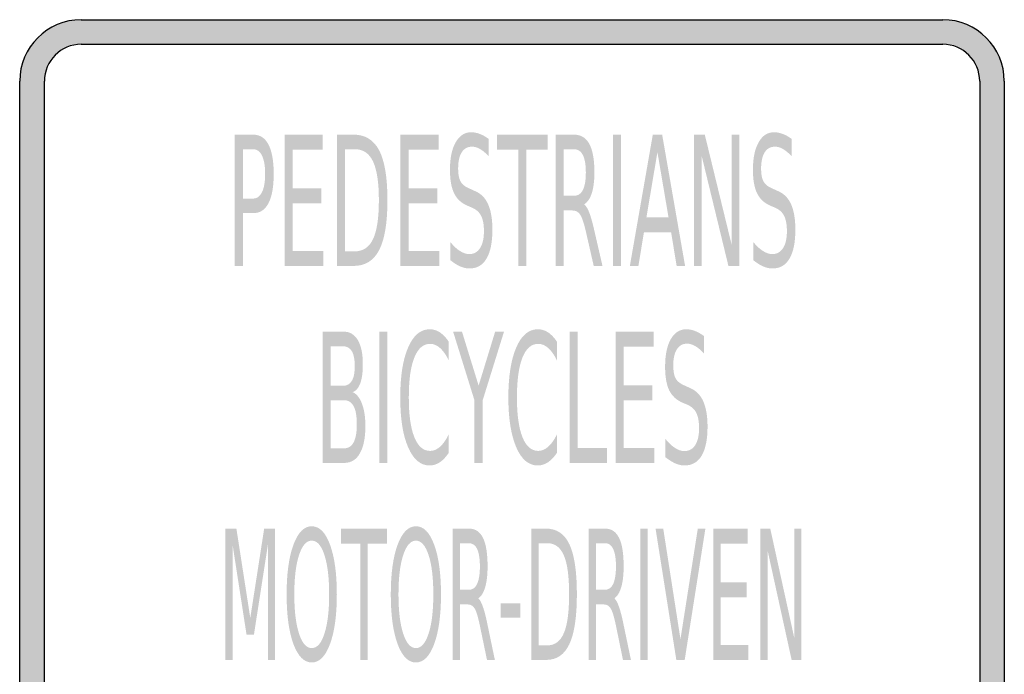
# Model space of a CAD drawing. Header units: inches. Extents: x -0.5 to 0.5, y -0.6 to 0.6.
# Tile 2 of 2: x -0.5 to 0.5, y -0.06 to 0.6. Entities that reach past the tile are written whole.
import ezdxf

# ---------------------------------------------------------------- set-up
doc = ezdxf.new("R2010")
doc.units = ezdxf.units.IN
doc.header["$MEASUREMENT"] = 0

msp = doc.modelspace()

# ---------------------------------------------------------------- hatches: boundary and pattern name
h = msp.add_hatch(color=7)
h.paths.add_polyline_path([(0.4376, -0.6), (-0.4376, -0.6), (-0.446, -0.5994), (-0.4542, -0.5978), (-0.4618, -0.595), (-0.469, -0.5914), (-0.4756, -0.587), (-0.4816, -0.5816), (-0.487, -0.5756), (-0.4914, -0.569), (-0.495, -0.5618), (-0.4978, -0.5542), (-0.4994, -0.546), (-0.5, -0.5374), (-0.5, 0.5374), (-0.4994, 0.546), (-0.4978, 0.5542), (-0.495, 0.5618), (-0.4914, 0.569), (-0.487, 0.5756), (-0.4816, 0.5816), (-0.4756, 0.587), (-0.469, 0.5914), (-0.4618, 0.595), (-0.4542, 0.5978), (-0.446, 0.5994), (-0.4376, 0.6), (0.4376, 0.6), (0.446, 0.5994), (0.4542, 0.5978), (0.4618, 0.595), (0.469, 0.5914), (0.4756, 0.587), (0.4816, 0.5816), (0.487, 0.5756), (0.4914, 0.569), (0.495, 0.5618), (0.4978, 0.5542), (0.4994, 0.546), (0.5, 0.5374), (0.5, -0.5374), (0.4994, -0.546), (0.4978, -0.5542), (0.495, -0.5618), (0.4914, -0.569), (0.487, -0.5756), (0.4816, -0.5816), (0.4756, -0.587), (0.469, -0.5914), (0.4618, -0.595), (0.4542, -0.5978), (0.446, -0.5994), (0.4376, -0.6)])
h.paths.add_polyline_path([(-0.475, -0.5374), (-0.475, 0.5374), (-0.4746, 0.5426), (-0.4736, 0.5474), (-0.472, 0.552), (-0.4698, 0.5564), (-0.4672, 0.5604), (-0.464, 0.564), (-0.4604, 0.5672), (-0.4564, 0.5698), (-0.452, 0.572), (-0.4474, 0.5736), (-0.4426, 0.5746), (-0.4376, 0.575), (0.4376, 0.575), (0.4426, 0.5746), (0.4474, 0.5736), (0.452, 0.572), (0.4564, 0.5698), (0.4604, 0.5672), (0.464, 0.564), (0.4672, 0.5604), (0.4698, 0.5564), (0.472, 0.552), (0.4736, 0.5474), (0.4746, 0.5426), (0.475, 0.5374), (0.475, -0.5374), (0.4746, -0.5426), (0.4736, -0.5474), (0.472, -0.552), (0.4698, -0.5564), (0.4672, -0.5604), (0.464, -0.564), (0.4604, -0.5672), (0.4564, -0.5698), (0.452, -0.572), (0.4474, -0.5736), (0.4426, -0.5746), (0.4376, -0.575), (-0.4376, -0.575), (-0.4426, -0.5746), (-0.4474, -0.5736), (-0.452, -0.572), (-0.4564, -0.5698), (-0.4604, -0.5672), (-0.464, -0.564), (-0.4672, -0.5604), (-0.4698, -0.5564), (-0.472, -0.552), (-0.4736, -0.5474), (-0.4746, -0.5426), (-0.475, -0.5374)], flags=0)
h = msp.add_hatch(color=7)
edge = h.paths.add_edge_path()
edge.add_line((-0.2815, 0.4833), (-0.2629, 0.4833))
edge.add_spline(control_points=[(-0.2629, 0.4833), (-0.256, 0.4833), (-0.2508, 0.4799), (-0.2473, 0.4732), (-0.2438, 0.4664), (-0.242, 0.4565), (-0.242, 0.4435), (-0.242, 0.4303), (-0.2438, 0.4204), (-0.2473, 0.4137), (-0.2508, 0.4069), (-0.256, 0.4036), (-0.2629, 0.4036)], knot_values=[0, 0, 0, 0, 1, 1, 1, 2, 2, 2, 3, 3, 3, 4, 4, 4, 4], degree=3, periodic=0)
edge.add_line((-0.2629, 0.4036), (-0.2732, 0.4036))
edge.add_line((-0.2732, 0.4036), (-0.2732, 0.35))
edge.add_line((-0.2732, 0.35), (-0.2815, 0.35))
edge.add_line((-0.2815, 0.35), (-0.2815, 0.4833))
edge = h.paths.add_edge_path(flags=0)
edge.add_line((-0.2732, 0.4685), (-0.2732, 0.4184))
edge.add_line((-0.2732, 0.4184), (-0.2629, 0.4184))
edge.add_spline(control_points=[(-0.2629, 0.4184), (-0.259, 0.4184), (-0.256, 0.4206), (-0.2539, 0.4249), (-0.2518, 0.4293), (-0.2507, 0.4354), (-0.2507, 0.4435), (-0.2507, 0.4515), (-0.2518, 0.4576), (-0.2539, 0.462), (-0.256, 0.4663), (-0.259, 0.4685), (-0.2629, 0.4685)], knot_values=[0, 0, 0, 0, 1, 1, 1, 2, 2, 2, 3, 3, 3, 4, 4, 4, 4], degree=3, periodic=0)
edge.add_line((-0.2629, 0.4685), (-0.2732, 0.4685))
for points in [[(-0.2309, 0.4833), (-0.1923, 0.4833), (-0.1923, 0.4681), (-0.2226, 0.4681), (-0.2226, 0.4287), (-0.1935, 0.4287), (-0.1935, 0.4135), (-0.2226, 0.4135), (-0.2226, 0.3652), (-0.1915, 0.3652), (-0.1915, 0.35), (-0.2309, 0.35), (-0.2309, 0.4833)], [(-0.1133, 0.4833), (-0.0746, 0.4833), (-0.0746, 0.4681), (-0.105, 0.4681), (-0.105, 0.4287), (-0.0759, 0.4287), (-0.0759, 0.4135), (-0.105, 0.4135), (-0.105, 0.3652), (-0.0738, 0.3652), (-0.0738, 0.35), (-0.1133, 0.35), (-0.1133, 0.4833)], [(-0.0154, 0.4833), (0.0363, 0.4833), (0.0363, 0.4681), (0.0146, 0.4681), (0.0146, 0.35), (0.0063, 0.35), (0.0063, 0.4681), (-0.0154, 0.4681), (-0.0154, 0.4833)], [(0.1025, 0.4833), (0.1108, 0.4833), (0.1108, 0.35), (0.1025, 0.35), (0.1025, 0.4833)], [(0.1847, 0.4833), (0.1958, 0.4833), (0.223, 0.3718), (0.223, 0.4833), (0.231, 0.4833), (0.231, 0.35), (0.2198, 0.35), (0.1927, 0.4615), (0.1927, 0.35), (0.1847, 0.35), (0.1847, 0.4833)], [(-0.1347, 0.2833), (-0.1265, 0.2833), (-0.1265, 0.15), (-0.1347, 0.15), (-0.1347, 0.2833)], [(-0.0598, 0.2833), (-0.0508, 0.2833), (-0.0339, 0.2285), (-0.0171, 0.2833), (-0.0081, 0.2833), (-0.0298, 0.2135), (-0.0298, 0.15), (-0.0381, 0.15), (-0.0381, 0.2135), (-0.0598, 0.2833)], [(0.0585, 0.2833), (0.0668, 0.2833), (0.0668, 0.1652), (0.0965, 0.1652), (0.0965, 0.15), (0.0585, 0.15), (0.0585, 0.2833)], [(0.1052, 0.2833), (0.1439, 0.2833), (0.1439, 0.2681), (0.1135, 0.2681), (0.1135, 0.2287), (0.1426, 0.2287), (0.1426, 0.2135), (0.1135, 0.2135), (0.1135, 0.1652), (0.1446, 0.1652), (0.1446, 0.15), (0.1052, 0.15), (0.1052, 0.2833)], [(-0.2911, 0.0833), (-0.2799, 0.0833), (-0.2658, -0.0074), (-0.2517, 0.0833), (-0.2406, 0.0833), (-0.2406, -0.05), (-0.2479, -0.05), (-0.2479, 0.0671), (-0.2621, -0.0244), (-0.2696, -0.0244), (-0.2838, 0.0671), (-0.2838, -0.05), (-0.2911, -0.05), (-0.2911, 0.0833)], [(-0.1738, 0.0833), (-0.1271, 0.0833), (-0.1271, 0.0681), (-0.1467, 0.0681), (-0.1467, -0.05), (-0.1542, -0.05), (-0.1542, 0.0681), (-0.1738, 0.0681), (-0.1738, 0.0833)], [(0.1304, 0.0833), (0.1378, 0.0833), (0.1378, -0.05), (0.1304, -0.05), (0.1304, 0.0833)], [(0.1669, -0.05), (0.1458, 0.0833), (0.1536, 0.0833), (0.1711, -0.0289), (0.1887, 0.0833), (0.1964, 0.0833), (0.1754, -0.05), (0.1669, -0.05)], [(0.2044, 0.0833), (0.2393, 0.0833), (0.2393, 0.0681), (0.2119, 0.0681), (0.2119, 0.0287), (0.2382, 0.0287), (0.2382, 0.0135), (0.2119, 0.0135), (0.2119, -0.0348), (0.24, -0.0348), (0.24, -0.05), (0.2044, -0.05), (0.2044, 0.0833)], [(0.2523, 0.0833), (0.2623, 0.0833), (0.2868, -0.0282), (0.2868, 0.0833), (0.294, 0.0833), (0.294, -0.05), (0.284, -0.05), (0.2595, 0.0615), (0.2595, -0.05), (0.2523, -0.05), (0.2523, 0.0833)], [(-0.0116, 0.0074), (0.0084, 0.0074), (0.0084, -0.0072), (-0.0116, -0.0072), (-0.0116, 0.0074)]]:
    msp.add_hatch(color=7).paths.add_polyline_path(points)
h = msp.add_hatch(color=7)
edge = h.paths.add_edge_path()
edge.add_line((-0.1779, 0.4833), (-0.1609, 0.4833))
edge.add_spline(control_points=[(-0.1609, 0.4833), (-0.1491, 0.4833), (-0.1404, 0.4779), (-0.1348, 0.4672), (-0.1293, 0.4564), (-0.1265, 0.4396), (-0.1265, 0.4168), (-0.1265, 0.3938), (-0.1293, 0.3769), (-0.1349, 0.3661), (-0.1404, 0.3554), (-0.1491, 0.35), (-0.1609, 0.35)], knot_values=[0, 0, 0, 0, 1, 1, 1, 2, 2, 2, 3, 3, 3, 4, 4, 4, 4], degree=3, periodic=0)
edge.add_line((-0.1609, 0.35), (-0.1779, 0.35))
edge.add_line((-0.1779, 0.35), (-0.1779, 0.4833))
edge = h.paths.add_edge_path(flags=0)
edge.add_line((-0.1696, 0.4685), (-0.1696, 0.3648))
edge.add_line((-0.1696, 0.3648), (-0.1597, 0.3648))
edge.add_spline(control_points=[(-0.1597, 0.3648), (-0.1512, 0.3648), (-0.145, 0.369), (-0.1411, 0.3773), (-0.1372, 0.3856), (-0.1352, 0.3988), (-0.1352, 0.4168), (-0.1352, 0.4346), (-0.1372, 0.4477), (-0.1411, 0.456), (-0.145, 0.4643), (-0.1512, 0.4685), (-0.1597, 0.4685)], knot_values=[0, 0, 0, 0, 1, 1, 1, 2, 2, 2, 3, 3, 3, 4, 4, 4, 4], degree=3, periodic=0)
edge.add_line((-0.1597, 0.4685), (-0.1696, 0.4685))
h = msp.add_hatch(color=7)
edge = h.paths.add_edge_path()
edge.add_line((-0.0236, 0.4789), (-0.0236, 0.4613))
edge.add_spline(control_points=[(-0.0236, 0.4613), (-0.0267, 0.4646), (-0.0297, 0.4671), (-0.0325, 0.4687), (-0.0353, 0.4703), (-0.038, 0.4711), (-0.0406, 0.4711), (-0.0451, 0.4711), (-0.0486, 0.4692), (-0.051, 0.4654), (-0.0535, 0.4615), (-0.0547, 0.4561), (-0.0547, 0.4491), (-0.0547, 0.4432), (-0.0539, 0.4388), (-0.0522, 0.4358), (-0.0506, 0.4327), (-0.0475, 0.4303), (-0.043, 0.4285)], knot_values=[0, 0, 0, 0, 1, 1, 1, 2, 2, 2, 3, 3, 3, 4, 4, 4, 5, 5, 5, 6, 6, 6, 6], degree=3, periodic=0)
edge.add_line((-0.043, 0.4285), (-0.038, 0.4262))
edge.add_spline(control_points=[(-0.038, 0.4262), (-0.0318, 0.4237), (-0.0272, 0.4192), (-0.0243, 0.4127), (-0.0214, 0.4063), (-0.0199, 0.3976), (-0.0199, 0.3868), (-0.0199, 0.3739), (-0.0219, 0.3641), (-0.0259, 0.3574), (-0.0298, 0.3507), (-0.0357, 0.3474), (-0.0433, 0.3474), (-0.0462, 0.3474), (-0.0493, 0.3481), (-0.0526, 0.3495), (-0.0559, 0.351), (-0.0592, 0.3531), (-0.0627, 0.3559)], knot_values=[0, 0, 0, 0, 1, 1, 1, 2, 2, 2, 3, 3, 3, 4, 4, 4, 5, 5, 5, 6, 6, 6, 6], degree=3, periodic=0)
edge.add_line((-0.0627, 0.3559), (-0.0627, 0.3744))
edge.add_spline(control_points=[(-0.0627, 0.3744), (-0.0594, 0.3703), (-0.0561, 0.3672), (-0.0529, 0.3652), (-0.0496, 0.3631), (-0.0465, 0.362), (-0.0433, 0.362), (-0.0386, 0.362), (-0.035, 0.3641), (-0.0324, 0.3681), (-0.0298, 0.3722), (-0.0285, 0.3779), (-0.0285, 0.3854), (-0.0285, 0.392), (-0.0295, 0.3971), (-0.0313, 0.4008), (-0.0332, 0.4045), (-0.0362, 0.4073), (-0.0404, 0.4091)], knot_values=[0, 0, 0, 0, 1, 1, 1, 2, 2, 2, 3, 3, 3, 4, 4, 4, 5, 5, 5, 6, 6, 6, 6], degree=3, periodic=0)
edge.add_line((-0.0404, 0.4091), (-0.0454, 0.4112))
edge.add_spline(control_points=[(-0.0454, 0.4112), (-0.0516, 0.4139), (-0.0561, 0.4181), (-0.0588, 0.4238), (-0.0616, 0.4295), (-0.063, 0.4375), (-0.063, 0.4477), (-0.063, 0.4595), (-0.0611, 0.4688), (-0.0572, 0.4755), (-0.0534, 0.4823), (-0.0482, 0.4857), (-0.0415, 0.4857), (-0.0386, 0.4857), (-0.0357, 0.4852), (-0.0327, 0.484), (-0.0297, 0.4829), (-0.0267, 0.4812), (-0.0236, 0.4789)], knot_values=[0, 0, 0, 0, 1, 1, 1, 2, 2, 2, 3, 3, 3, 4, 4, 4, 5, 5, 5, 6, 6, 6, 6], degree=3, periodic=0)
h = msp.add_hatch(color=7)
edge = h.paths.add_edge_path()
edge.add_spline(control_points=[(0.0733, 0.4125), (0.0751, 0.4112), (0.0768, 0.4084), (0.0785, 0.4041), (0.0801, 0.3998), (0.0818, 0.3939), (0.0835, 0.3864)], knot_values=[0, 0, 0, 0, 1, 1, 1, 2, 2, 2, 2], degree=3, periodic=0)
edge.add_line((0.0835, 0.3864), (0.0919, 0.35))
edge.add_line((0.0919, 0.35), (0.083, 0.35))
edge.add_line((0.083, 0.35), (0.0752, 0.3842))
edge.add_spline(control_points=[(0.0752, 0.3842), (0.0732, 0.3931), (0.0712, 0.399), (0.0693, 0.402), (0.0674, 0.4049), (0.0648, 0.4063), (0.0616, 0.4063)], knot_values=[0, 0, 0, 0, 1, 1, 1, 2, 2, 2, 2], degree=3, periodic=0)
edge.add_line((0.0616, 0.4063), (0.0525, 0.4063))
edge.add_line((0.0525, 0.4063), (0.0525, 0.35))
edge.add_line((0.0525, 0.35), (0.0442, 0.35))
edge.add_line((0.0442, 0.35), (0.0442, 0.4833))
edge.add_line((0.0442, 0.4833), (0.0629, 0.4833))
edge.add_spline(control_points=[(0.0629, 0.4833), (0.0699, 0.4833), (0.0752, 0.4801), (0.0786, 0.4738), (0.082, 0.4674), (0.0837, 0.4578), (0.0837, 0.4449), (0.0837, 0.4365), (0.0828, 0.4295), (0.0811, 0.424), (0.0793, 0.4185), (0.0767, 0.4146), (0.0733, 0.4125)], knot_values=[0, 0, 0, 0, 1, 1, 1, 2, 2, 2, 3, 3, 3, 4, 4, 4, 4], degree=3, periodic=0)
edge = h.paths.add_edge_path(flags=0)
edge.add_line((0.0525, 0.4685), (0.0525, 0.4212))
edge.add_line((0.0525, 0.4212), (0.0629, 0.4212))
edge.add_spline(control_points=[(0.0629, 0.4212), (0.0669, 0.4212), (0.07, 0.4232), (0.072, 0.4272), (0.074, 0.4312), (0.075, 0.4371), (0.075, 0.4449), (0.075, 0.4527), (0.074, 0.4586), (0.072, 0.4625), (0.07, 0.4665), (0.0669, 0.4685), (0.0629, 0.4685)], knot_values=[0, 0, 0, 0, 1, 1, 1, 2, 2, 2, 3, 3, 3, 4, 4, 4, 4], degree=3, periodic=0)
edge.add_line((0.0629, 0.4685), (0.0525, 0.4685))
h = msp.add_hatch(color=7)
h.paths.add_polyline_path([(0.143, 0.4833), (0.1525, 0.4833), (0.1758, 0.35), (0.1672, 0.35), (0.1616, 0.3842), (0.134, 0.3842), (0.1284, 0.35), (0.1197, 0.35), (0.143, 0.4833)])
h.paths.add_polyline_path([(0.1477, 0.4655), (0.1365, 0.3992), (0.159, 0.3992), (0.1477, 0.4655)], flags=0)
h = msp.add_hatch(color=7)
edge = h.paths.add_edge_path()
edge.add_line((0.2841, 0.4789), (0.2841, 0.4613))
edge.add_spline(control_points=[(0.2841, 0.4613), (0.281, 0.4646), (0.278, 0.4671), (0.2752, 0.4687), (0.2724, 0.4703), (0.2697, 0.4711), (0.2671, 0.4711), (0.2626, 0.4711), (0.2591, 0.4692), (0.2567, 0.4654), (0.2543, 0.4615), (0.253, 0.4561), (0.253, 0.4491), (0.253, 0.4432), (0.2538, 0.4388), (0.2555, 0.4358), (0.2571, 0.4327), (0.2602, 0.4303), (0.2647, 0.4285)], knot_values=[0, 0, 0, 0, 1, 1, 1, 2, 2, 2, 3, 3, 3, 4, 4, 4, 5, 5, 5, 6, 6, 6, 6], degree=3, periodic=0)
edge.add_line((0.2647, 0.4285), (0.2697, 0.4262))
edge.add_spline(control_points=[(0.2697, 0.4262), (0.2759, 0.4237), (0.2805, 0.4192), (0.2834, 0.4127), (0.2863, 0.4063), (0.2878, 0.3976), (0.2878, 0.3868), (0.2878, 0.3739), (0.2858, 0.3641), (0.2818, 0.3574), (0.2779, 0.3507), (0.2721, 0.3474), (0.2644, 0.3474), (0.2615, 0.3474), (0.2584, 0.3481), (0.2551, 0.3495), (0.2518, 0.351), (0.2485, 0.3531), (0.245, 0.3559)], knot_values=[0, 0, 0, 0, 1, 1, 1, 2, 2, 2, 3, 3, 3, 4, 4, 4, 5, 5, 5, 6, 6, 6, 6], degree=3, periodic=0)
edge.add_line((0.245, 0.3559), (0.245, 0.3744))
edge.add_spline(control_points=[(0.245, 0.3744), (0.2483, 0.3703), (0.2516, 0.3672), (0.2549, 0.3652), (0.2581, 0.3631), (0.2612, 0.362), (0.2644, 0.362), (0.2691, 0.362), (0.2727, 0.3641), (0.2753, 0.3681), (0.2779, 0.3722), (0.2792, 0.3779), (0.2792, 0.3854), (0.2792, 0.392), (0.2782, 0.3971), (0.2764, 0.4008), (0.2745, 0.4045), (0.2715, 0.4073), (0.2673, 0.4091)], knot_values=[0, 0, 0, 0, 1, 1, 1, 2, 2, 2, 3, 3, 3, 4, 4, 4, 5, 5, 5, 6, 6, 6, 6], degree=3, periodic=0)
edge.add_line((0.2673, 0.4091), (0.2623, 0.4112))
edge.add_spline(control_points=[(0.2623, 0.4112), (0.2561, 0.4139), (0.2516, 0.4181), (0.2489, 0.4238), (0.2461, 0.4295), (0.2447, 0.4375), (0.2447, 0.4477), (0.2447, 0.4595), (0.2466, 0.4688), (0.2505, 0.4755), (0.2543, 0.4823), (0.2595, 0.4857), (0.2662, 0.4857), (0.2691, 0.4857), (0.272, 0.4852), (0.275, 0.484), (0.278, 0.4829), (0.281, 0.4812), (0.2841, 0.4789)], knot_values=[0, 0, 0, 0, 1, 1, 1, 2, 2, 2, 3, 3, 3, 4, 4, 4, 5, 5, 5, 6, 6, 6, 6], degree=3, periodic=0)
h = msp.add_hatch(color=7)
edge = h.paths.add_edge_path()
edge.add_line((-0.1923, 0.2833), (-0.1712, 0.2833))
edge.add_spline(control_points=[(-0.1712, 0.2833), (-0.1649, 0.2833), (-0.16, 0.2805), (-0.1566, 0.2747), (-0.1532, 0.269), (-0.1515, 0.2609), (-0.1515, 0.2504), (-0.1515, 0.2422), (-0.1523, 0.2357), (-0.1541, 0.2309), (-0.1558, 0.2261), (-0.1584, 0.2231), (-0.1618, 0.2219)], knot_values=[0, 0, 0, 0, 1, 1, 1, 2, 2, 2, 3, 3, 3, 4, 4, 4, 4], degree=3, periodic=0)
edge.add_spline(control_points=[(-0.1618, 0.2219), (-0.1577, 0.22), (-0.1545, 0.216), (-0.1523, 0.2099), (-0.15, 0.2039), (-0.1489, 0.1964), (-0.1489, 0.1873), (-0.1489, 0.1754), (-0.1508, 0.1662), (-0.1545, 0.1597), (-0.1582, 0.1532), (-0.1635, 0.15), (-0.1704, 0.15)], knot_values=[0, 0, 0, 0, 1, 1, 1, 2, 2, 2, 3, 3, 3, 4, 4, 4, 4], degree=3, periodic=0)
edge.add_line((-0.1704, 0.15), (-0.1923, 0.15))
edge.add_line((-0.1923, 0.15), (-0.1923, 0.2833))
edge = h.paths.add_edge_path(flags=0)
edge.add_line((-0.184, 0.2137), (-0.184, 0.1648))
edge.add_line((-0.184, 0.1648), (-0.1708, 0.1648))
edge.add_spline(control_points=[(-0.1708, 0.1648), (-0.1663, 0.1648), (-0.163, 0.1668), (-0.1609, 0.1708), (-0.1587, 0.1749), (-0.1576, 0.181), (-0.1576, 0.1893), (-0.1576, 0.1976), (-0.1587, 0.2038), (-0.1609, 0.2077), (-0.163, 0.2117), (-0.1663, 0.2137), (-0.1708, 0.2137)], knot_values=[0, 0, 0, 0, 1, 1, 1, 2, 2, 2, 3, 3, 3, 4, 4, 4, 4], degree=3, periodic=0)
edge.add_line((-0.1708, 0.2137), (-0.184, 0.2137))
edge = h.paths.add_edge_path(flags=0)
edge.add_line((-0.184, 0.2685), (-0.184, 0.2283))
edge.add_line((-0.184, 0.2283), (-0.1718, 0.2283))
edge.add_spline(control_points=[(-0.1718, 0.2283), (-0.1677, 0.2283), (-0.1647, 0.23), (-0.1627, 0.2333), (-0.1607, 0.2366), (-0.1597, 0.2416), (-0.1597, 0.2484), (-0.1597, 0.2551), (-0.1607, 0.2602), (-0.1627, 0.2635), (-0.1647, 0.2668), (-0.1677, 0.2685), (-0.1718, 0.2685)], knot_values=[0, 0, 0, 0, 1, 1, 1, 2, 2, 2, 3, 3, 3, 4, 4, 4, 4], degree=3, periodic=0)
edge.add_line((-0.1718, 0.2685), (-0.184, 0.2685))
h = msp.add_hatch(color=7)
edge = h.paths.add_edge_path()
edge.add_line((-0.0642, 0.273), (-0.0642, 0.254))
edge.add_spline(control_points=[(-0.0642, 0.254), (-0.067, 0.2597), (-0.07, 0.2639), (-0.0731, 0.2667), (-0.0763, 0.2695), (-0.0796, 0.2709), (-0.0832, 0.2709), (-0.0902, 0.2709), (-0.0955, 0.2662), (-0.0992, 0.2569), (-0.103, 0.2476), (-0.1048, 0.2341), (-0.1048, 0.2165), (-0.1048, 0.199), (-0.103, 0.1855), (-0.0992, 0.1762), (-0.0955, 0.1669), (-0.0902, 0.1622), (-0.0832, 0.1622), (-0.0796, 0.1622), (-0.0763, 0.1636), (-0.0731, 0.1664), (-0.07, 0.1692), (-0.067, 0.1734), (-0.0642, 0.1791)], knot_values=[0, 0, 0, 0, 1, 1, 1, 2, 2, 2, 3, 3, 3, 4, 4, 4, 5, 5, 5, 6, 6, 6, 7, 7, 7, 8, 8, 8, 8], degree=3, periodic=0)
edge.add_line((-0.0642, 0.1791), (-0.0642, 0.1603))
edge.add_spline(control_points=[(-0.0642, 0.1603), (-0.0671, 0.156), (-0.0701, 0.1528), (-0.0734, 0.1506), (-0.0766, 0.1485), (-0.0801, 0.1474), (-0.0836, 0.1474), (-0.0929, 0.1474), (-0.1002, 0.1536), (-0.1055, 0.1659), (-0.1109, 0.1783), (-0.1135, 0.1951), (-0.1135, 0.2165), (-0.1135, 0.2379), (-0.1109, 0.2548), (-0.1055, 0.2672), (-0.1002, 0.2795), (-0.0929, 0.2857), (-0.0836, 0.2857), (-0.08, 0.2857), (-0.0765, 0.2847), (-0.0733, 0.2826), (-0.0701, 0.2804), (-0.067, 0.2773), (-0.0642, 0.273)], knot_values=[0, 0, 0, 0, 1, 1, 1, 2, 2, 2, 3, 3, 3, 4, 4, 4, 5, 5, 5, 6, 6, 6, 7, 7, 7, 8, 8, 8, 8], degree=3, periodic=0)
h = msp.add_hatch(color=7)
edge = h.paths.add_edge_path()
edge.add_line((0.0457, 0.273), (0.0457, 0.254))
edge.add_spline(control_points=[(0.0457, 0.254), (0.0429, 0.2597), (0.0399, 0.2639), (0.0367, 0.2667), (0.0336, 0.2695), (0.0302, 0.2709), (0.0267, 0.2709), (0.0197, 0.2709), (0.0143, 0.2662), (0.0106, 0.2569), (0.0069, 0.2476), (0.005, 0.2341), (0.005, 0.2165), (0.005, 0.199), (0.0069, 0.1855), (0.0106, 0.1762), (0.0143, 0.1669), (0.0197, 0.1622), (0.0267, 0.1622), (0.0302, 0.1622), (0.0336, 0.1636), (0.0367, 0.1664), (0.0399, 0.1692), (0.0429, 0.1734), (0.0457, 0.1791)], knot_values=[0, 0, 0, 0, 1, 1, 1, 2, 2, 2, 3, 3, 3, 4, 4, 4, 5, 5, 5, 6, 6, 6, 7, 7, 7, 8, 8, 8, 8], degree=3, periodic=0)
edge.add_line((0.0457, 0.1791), (0.0457, 0.1603))
edge.add_spline(control_points=[(0.0457, 0.1603), (0.0428, 0.156), (0.0397, 0.1528), (0.0365, 0.1506), (0.0332, 0.1485), (0.0298, 0.1474), (0.0262, 0.1474), (0.0169, 0.1474), (0.0096, 0.1536), (0.0043, 0.1659), (-0.001, 0.1783), (-0.0037, 0.1951), (-0.0037, 0.2165), (-0.0037, 0.2379), (-0.001, 0.2548), (0.0043, 0.2672), (0.0096, 0.2795), (0.0169, 0.2857), (0.0262, 0.2857), (0.0299, 0.2857), (0.0333, 0.2847), (0.0366, 0.2826), (0.0398, 0.2804), (0.0428, 0.2773), (0.0457, 0.273)], knot_values=[0, 0, 0, 0, 1, 1, 1, 2, 2, 2, 3, 3, 3, 4, 4, 4, 5, 5, 5, 6, 6, 6, 7, 7, 7, 8, 8, 8, 8], degree=3, periodic=0)
h = msp.add_hatch(color=7)
edge = h.paths.add_edge_path()
edge.add_line((0.1949, 0.2789), (0.1949, 0.2613))
edge.add_spline(control_points=[(0.1949, 0.2613), (0.1917, 0.2646), (0.1888, 0.2671), (0.186, 0.2687), (0.1832, 0.2703), (0.1805, 0.2711), (0.1779, 0.2711), (0.1734, 0.2711), (0.1699, 0.2692), (0.1675, 0.2654), (0.165, 0.2616), (0.1638, 0.2561), (0.1638, 0.2491), (0.1638, 0.2432), (0.1646, 0.2388), (0.1662, 0.2358), (0.1679, 0.2328), (0.171, 0.2303), (0.1755, 0.2285)], knot_values=[0, 0, 0, 0, 1, 1, 1, 2, 2, 2, 3, 3, 3, 4, 4, 4, 5, 5, 5, 6, 6, 6, 6], degree=3, periodic=0)
edge.add_line((0.1755, 0.2285), (0.1805, 0.2262))
edge.add_spline(control_points=[(0.1805, 0.2262), (0.1867, 0.2237), (0.1912, 0.2192), (0.1942, 0.2127), (0.1971, 0.2063), (0.1986, 0.1976), (0.1986, 0.1868), (0.1986, 0.1739), (0.1966, 0.1641), (0.1926, 0.1574), (0.1887, 0.1507), (0.1828, 0.1474), (0.1751, 0.1474), (0.1722, 0.1474), (0.1691, 0.1481), (0.1659, 0.1495), (0.1626, 0.151), (0.1592, 0.1531), (0.1557, 0.1559)], knot_values=[0, 0, 0, 0, 1, 1, 1, 2, 2, 2, 3, 3, 3, 4, 4, 4, 5, 5, 5, 6, 6, 6, 6], degree=3, periodic=0)
edge.add_line((0.1557, 0.1559), (0.1557, 0.1745))
edge.add_spline(control_points=[(0.1557, 0.1745), (0.1591, 0.1703), (0.1624, 0.1672), (0.1656, 0.1652), (0.1688, 0.1631), (0.172, 0.162), (0.1751, 0.162), (0.1799, 0.162), (0.1835, 0.1641), (0.1861, 0.1681), (0.1887, 0.1722), (0.19, 0.1779), (0.19, 0.1854), (0.19, 0.192), (0.189, 0.1971), (0.1872, 0.2008), (0.1853, 0.2045), (0.1823, 0.2073), (0.1781, 0.2091)], knot_values=[0, 0, 0, 0, 1, 1, 1, 2, 2, 2, 3, 3, 3, 4, 4, 4, 5, 5, 5, 6, 6, 6, 6], degree=3, periodic=0)
edge.add_line((0.1781, 0.2091), (0.1731, 0.2112))
edge.add_spline(control_points=[(0.1731, 0.2112), (0.1669, 0.2139), (0.1624, 0.2181), (0.1596, 0.2238), (0.1569, 0.2296), (0.1555, 0.2375), (0.1555, 0.2477), (0.1555, 0.2595), (0.1574, 0.2688), (0.1612, 0.2755), (0.165, 0.2823), (0.1703, 0.2857), (0.177, 0.2857), (0.1799, 0.2857), (0.1828, 0.2852), (0.1858, 0.284), (0.1887, 0.2829), (0.1918, 0.2812), (0.1949, 0.2789)], knot_values=[0, 0, 0, 0, 1, 1, 1, 2, 2, 2, 3, 3, 3, 4, 4, 4, 5, 5, 5, 6, 6, 6, 6], degree=3, periodic=0)
h = msp.add_hatch(color=7)
edge = h.paths.add_edge_path()
edge.add_spline(control_points=[(-0.2034, 0.0857), (-0.1956, 0.0857), (-0.1894, 0.0795), (-0.1848, 0.0669), (-0.1802, 0.0544), (-0.1779, 0.0376), (-0.1779, 0.0165), (-0.1779, -0.0045), (-0.1802, -0.0213), (-0.1848, -0.0338), (-0.1894, -0.0463), (-0.1956, -0.0526), (-0.2034, -0.0526), (-0.2111, -0.0526), (-0.2173, -0.0464), (-0.222, -0.0339), (-0.2266, -0.0213), (-0.2289, -0.0046), (-0.2289, 0.0165), (-0.2289, 0.0376), (-0.2266, 0.0544), (-0.222, 0.0669), (-0.2173, 0.0795), (-0.2111, 0.0857), (-0.2034, 0.0857)], knot_values=[0, 0, 0, 0, 1, 1, 1, 2, 2, 2, 3, 3, 3, 4, 4, 4, 5, 5, 5, 6, 6, 6, 7, 7, 7, 8, 8, 8, 8], degree=3, periodic=0)
edge = h.paths.add_edge_path(flags=0)
edge.add_spline(control_points=[(-0.2034, 0.0711), (-0.2088, 0.0711), (-0.2131, 0.0662), (-0.2163, 0.0564), (-0.2195, 0.0467), (-0.2211, 0.0334), (-0.2211, 0.0165), (-0.2211, -0.0003), (-0.2195, -0.0135), (-0.2163, -0.0233), (-0.2131, -0.0331), (-0.2088, -0.038), (-0.2034, -0.038), (-0.1979, -0.038), (-0.1936, -0.0331), (-0.1905, -0.0233), (-0.1873, -0.0135), (-0.1857, -0.0003), (-0.1857, 0.0165), (-0.1857, 0.0334), (-0.1873, 0.0467), (-0.1905, 0.0564), (-0.1936, 0.0662), (-0.1979, 0.0711), (-0.2034, 0.0711)], knot_values=[0, 0, 0, 0, 1, 1, 1, 2, 2, 2, 3, 3, 3, 4, 4, 4, 5, 5, 5, 6, 6, 6, 7, 7, 7, 8, 8, 8, 8], degree=3, periodic=0)
h = msp.add_hatch(color=7)
edge = h.paths.add_edge_path()
edge.add_spline(control_points=[(-0.0976, 0.0857), (-0.0898, 0.0857), (-0.0836, 0.0795), (-0.079, 0.0669), (-0.0744, 0.0544), (-0.0721, 0.0376), (-0.0721, 0.0165), (-0.0721, -0.0045), (-0.0744, -0.0213), (-0.079, -0.0338), (-0.0836, -0.0463), (-0.0898, -0.0526), (-0.0976, -0.0526), (-0.1053, -0.0526), (-0.1115, -0.0464), (-0.1162, -0.0339), (-0.1208, -0.0213), (-0.1231, -0.0046), (-0.1231, 0.0165), (-0.1231, 0.0376), (-0.1208, 0.0544), (-0.1162, 0.0669), (-0.1115, 0.0795), (-0.1053, 0.0857), (-0.0976, 0.0857)], knot_values=[0, 0, 0, 0, 1, 1, 1, 2, 2, 2, 3, 3, 3, 4, 4, 4, 5, 5, 5, 6, 6, 6, 7, 7, 7, 8, 8, 8, 8], degree=3, periodic=0)
edge = h.paths.add_edge_path(flags=0)
edge.add_spline(control_points=[(-0.0976, 0.0711), (-0.103, 0.0711), (-0.1073, 0.0662), (-0.1105, 0.0564), (-0.1137, 0.0467), (-0.1153, 0.0334), (-0.1153, 0.0165), (-0.1153, -0.0003), (-0.1137, -0.0135), (-0.1105, -0.0233), (-0.1073, -0.0331), (-0.103, -0.038), (-0.0976, -0.038), (-0.0922, -0.038), (-0.0879, -0.0331), (-0.0847, -0.0233), (-0.0815, -0.0135), (-0.0799, -0.0003), (-0.0799, 0.0165), (-0.0799, 0.0334), (-0.0815, 0.0467), (-0.0847, 0.0564), (-0.0879, 0.0662), (-0.0922, 0.0711), (-0.0976, 0.0711)], knot_values=[0, 0, 0, 0, 1, 1, 1, 2, 2, 2, 3, 3, 3, 4, 4, 4, 5, 5, 5, 6, 6, 6, 7, 7, 7, 8, 8, 8, 8], degree=3, periodic=0)
h = msp.add_hatch(color=7)
edge = h.paths.add_edge_path()
edge.add_spline(control_points=[(-0.0342, 0.0125), (-0.0326, 0.0112), (-0.0311, 0.0084), (-0.0296, 0.0041), (-0.028, -0.0002), (-0.0265, -0.0061), (-0.025, -0.0136)], knot_values=[0, 0, 0, 0, 1, 1, 1, 2, 2, 2, 2], degree=3, periodic=0)
edge.add_line((-0.025, -0.0136), (-0.0174, -0.05))
edge.add_line((-0.0174, -0.05), (-0.0254, -0.05))
edge.add_line((-0.0254, -0.05), (-0.0325, -0.0158))
edge.add_spline(control_points=[(-0.0325, -0.0158), (-0.0343, -0.0069), (-0.0361, -0.001), (-0.0378, 0.002), (-0.0395, 0.0049), (-0.0418, 0.0063), (-0.0448, 0.0063)], knot_values=[0, 0, 0, 0, 1, 1, 1, 2, 2, 2, 2], degree=3, periodic=0)
edge.add_line((-0.0448, 0.0063), (-0.0529, 0.0063))
edge.add_line((-0.0529, 0.0063), (-0.0529, -0.05))
edge.add_line((-0.0529, -0.05), (-0.0604, -0.05))
edge.add_line((-0.0604, -0.05), (-0.0604, 0.0833))
edge.add_line((-0.0604, 0.0833), (-0.0436, 0.0833))
edge.add_spline(control_points=[(-0.0436, 0.0833), (-0.0372, 0.0833), (-0.0325, 0.0801), (-0.0294, 0.0738), (-0.0263, 0.0674), (-0.0248, 0.0578), (-0.0248, 0.0449), (-0.0248, 0.0365), (-0.0256, 0.0296), (-0.0272, 0.024), (-0.0288, 0.0185), (-0.0311, 0.0146), (-0.0342, 0.0125)], knot_values=[0, 0, 0, 0, 1, 1, 1, 2, 2, 2, 3, 3, 3, 4, 4, 4, 4], degree=3, periodic=0)
edge = h.paths.add_edge_path(flags=0)
edge.add_line((-0.0529, 0.0685), (-0.0529, 0.0212))
edge.add_line((-0.0529, 0.0212), (-0.0436, 0.0212))
edge.add_spline(control_points=[(-0.0436, 0.0212), (-0.0399, 0.0212), (-0.0372, 0.0232), (-0.0354, 0.0272), (-0.0336, 0.0312), (-0.0326, 0.0371), (-0.0326, 0.0449), (-0.0326, 0.0527), (-0.0336, 0.0586), (-0.0354, 0.0626), (-0.0372, 0.0665), (-0.0399, 0.0685), (-0.0436, 0.0685)], knot_values=[0, 0, 0, 0, 1, 1, 1, 2, 2, 2, 3, 3, 3, 4, 4, 4, 4], degree=3, periodic=0)
edge.add_line((-0.0436, 0.0685), (-0.0529, 0.0685))
h = msp.add_hatch(color=7)
edge = h.paths.add_edge_path()
edge.add_line((0.0195, 0.0833), (0.0348, 0.0833))
edge.add_spline(control_points=[(0.0348, 0.0833), (0.0455, 0.0833), (0.0534, 0.0779), (0.0584, 0.0672), (0.0634, 0.0565), (0.0659, 0.0396), (0.0659, 0.0168), (0.0659, -0.0062), (0.0634, -0.0231), (0.0583, -0.0339), (0.0533, -0.0446), (0.0455, -0.05), (0.0348, -0.05)], knot_values=[0, 0, 0, 0, 1, 1, 1, 2, 2, 2, 3, 3, 3, 4, 4, 4, 4], degree=3, periodic=0)
edge.add_line((0.0348, -0.05), (0.0195, -0.05))
edge.add_line((0.0195, -0.05), (0.0195, 0.0833))
edge = h.paths.add_edge_path(flags=0)
edge.add_line((0.027, 0.0685), (0.027, -0.0352))
edge.add_line((0.027, -0.0352), (0.036, -0.0352))
edge.add_spline(control_points=[(0.036, -0.0352), (0.0436, -0.0352), (0.0492, -0.031), (0.0527, -0.0227), (0.0563, -0.0144), (0.058, -0.0012), (0.058, 0.0168), (0.058, 0.0346), (0.0563, 0.0477), (0.0527, 0.056), (0.0492, 0.0643), (0.0436, 0.0685), (0.036, 0.0685)], knot_values=[0, 0, 0, 0, 1, 1, 1, 2, 2, 2, 3, 3, 3, 4, 4, 4, 4], degree=3, periodic=0)
edge.add_line((0.036, 0.0685), (0.027, 0.0685))
h = msp.add_hatch(color=7)
edge = h.paths.add_edge_path()
edge.add_spline(control_points=[(0.104, 0.0125), (0.1056, 0.0112), (0.1071, 0.0084), (0.1086, 0.0041), (0.1101, -0.0002), (0.1117, -0.0061), (0.1132, -0.0136)], knot_values=[0, 0, 0, 0, 1, 1, 1, 2, 2, 2, 2], degree=3, periodic=0)
edge.add_line((0.1132, -0.0136), (0.1208, -0.05))
edge.add_line((0.1208, -0.05), (0.1127, -0.05))
edge.add_line((0.1127, -0.05), (0.1057, -0.0158))
edge.add_spline(control_points=[(0.1057, -0.0158), (0.1039, -0.0069), (0.1021, -0.001), (0.1004, 0.002), (0.0987, 0.0049), (0.0964, 0.0063), (0.0934, 0.0063)], knot_values=[0, 0, 0, 0, 1, 1, 1, 2, 2, 2, 2], degree=3, periodic=0)
edge.add_line((0.0934, 0.0063), (0.0853, 0.0063))
edge.add_line((0.0853, 0.0063), (0.0853, -0.05))
edge.add_line((0.0853, -0.05), (0.0778, -0.05))
edge.add_line((0.0778, -0.05), (0.0778, 0.0833))
edge.add_line((0.0778, 0.0833), (0.0946, 0.0833))
edge.add_spline(control_points=[(0.0946, 0.0833), (0.101, 0.0833), (0.1057, 0.0801), (0.1088, 0.0738), (0.1119, 0.0674), (0.1134, 0.0578), (0.1134, 0.0449), (0.1134, 0.0365), (0.1126, 0.0296), (0.111, 0.024), (0.1094, 0.0185), (0.107, 0.0146), (0.104, 0.0125)], knot_values=[0, 0, 0, 0, 1, 1, 1, 2, 2, 2, 3, 3, 3, 4, 4, 4, 4], degree=3, periodic=0)
edge = h.paths.add_edge_path(flags=0)
edge.add_line((0.0853, 0.0685), (0.0853, 0.0212))
edge.add_line((0.0853, 0.0212), (0.0946, 0.0212))
edge.add_spline(control_points=[(0.0946, 0.0212), (0.0982, 0.0212), (0.101, 0.0232), (0.1028, 0.0272), (0.1046, 0.0312), (0.1056, 0.0371), (0.1056, 0.0449), (0.1056, 0.0527), (0.1046, 0.0586), (0.1028, 0.0626), (0.101, 0.0665), (0.0982, 0.0685), (0.0946, 0.0685)], knot_values=[0, 0, 0, 0, 1, 1, 1, 2, 2, 2, 3, 3, 3, 4, 4, 4, 4], degree=3, periodic=0)
edge.add_line((0.0946, 0.0685), (0.0853, 0.0685))

# ---------------------------------------------------------------- linework, layer by layer
at = {"color": 7}
for p, q in [((-0.4375, 0.6), (0.4375, 0.6)), ((-0.4375, 0.575), (0.4375, 0.575)), ((-0.5, -0.5375), (-0.5, 0.5375)), ((-0.4749, -0.5375), (-0.4749, 0.5375)), ((0.475, 0.5375), (0.475, -0.5375)), ((0.5, 0.5375), (0.5, -0.5375))]:
    msp.add_line(p, q, dxfattribs=at)
for points in [[(-0.4375, 0.6), (-0.472, 0.6), (-0.5, 0.572), (-0.5, 0.5375)], [(0.5, 0.5375), (0.5, 0.572), (0.472, 0.6), (0.4375, 0.6)], [(-0.4375, 0.575), (-0.4582, 0.575), (-0.4749, 0.5582), (-0.4749, 0.5375)], [(0.475, 0.5375), (0.475, 0.5582), (0.4582, 0.575), (0.4375, 0.575)]]:
    msp.add_open_spline(points, degree=3, dxfattribs=at)

doc.saveas('drawing.dxf')
